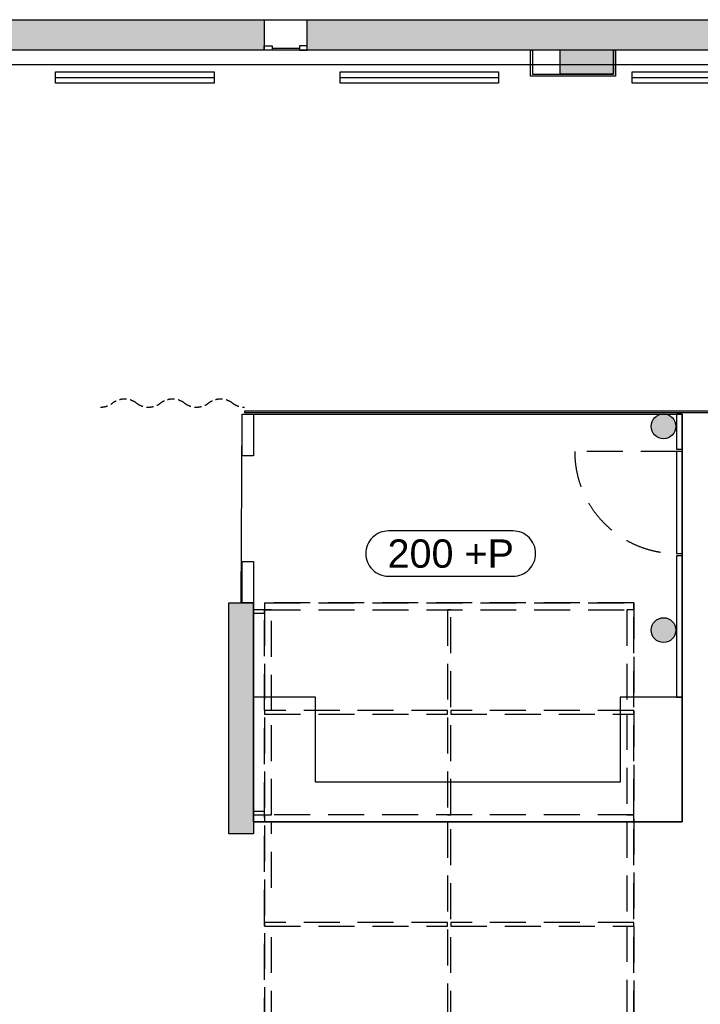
# Model space of a CAD drawing. Header units: millimetres. Extents: x -114 to 74467, y -1893 to 23658.
# Tile 15 of 52: x 17957 to 23968, y 14939 to 23634. Entities that reach past the tile are written whole.
import ezdxf
from ezdxf.enums import TextEntityAlignment as Align

# ---------------------------------------------------------------- set-up
doc = ezdxf.new("R2010")
doc.units = ezdxf.units.MM
doc.header["$LTSCALE"] = 100
doc.linetypes.add('HIDDEN2', pattern=[4.7625, 3.175, -1.5875])
for name, color, linetype in [('AA21----_BUITENWAND', 252, 'Continuous'), ('AA22----_BINNENWAND', 254, 'Continuous'), ('AA28----_KONSTRUKTIE', 8, 'Continuous'), ('AL21----_BUITENWAND', 3, 'Continuous'), ('AL22----_BINNENWAND', 2, 'Continuous'), ('AL28----_KONSTRUKTIE', 4, 'Continuous'), ('AL31----_BUITENKOZIJNEN', 1, 'Continuous'), ('AL32----_BINNENKOZIJNEN', 1, 'Continuous'), ('AL43----_VLOERAFWERKING', 1, 'Continuous'), ('AL45----_PLAFONDAFWERKING', 9, 'HIDDEN2'), ('AL51----_RADIATOREN', 8, 'Continuous'), ('AL72----_BALIE', 240, 'Continuous'), ('AM23----_VLOERPEIL', 242, 'Continuous')]:
    doc.layers.add(name, color=color, linetype=linetype)
doc.layers.add('B--L82--_INVENTARIS', color=7, linetype='Continuous', true_color=0xffa421)
doc.styles.get("Standard").update_dxf_attribs({"font": 'arial.ttf'})

# ---------------------------------------------------------------- blocks, each defined once
blk = doc.blocks.new('$23_peil')
at = {"layer": 'AM23----_VLOERPEIL'}
blk.add_lwpolyline([(-550, -200), (550, -200, 0.414214), (750, 0), (750, 0, 0.414214), (550, 200), (-550, 200, 0.414214), (-750, 0), (-750, 0, 0.414214)], format="xyb", close=True, dxfattribs=at)
at = {"layer": 'AM23----_VLOERPEIL', "flags": 12}
blk.add_attdef('$23_PEILMAAT', text='', height=250, dxfattribs=at).set_placement((0, 0), align=Align.MIDDLE_CENTER)
blk = doc.blocks.new('Koningspunt dak')
at = {"layer": 'AL45----_PLAFONDAFWERKING'}
for p, q in [((0, 3744), (-100, 3744)), ((-100, 3744), (-100, 3714)), ((0, 3804), (3260, 3804)), ((0, 0), (0, 3804)), ((3260, 3804), (0, 3804)), ((0, 3804), (0, 3744)), ((0, 3744), (3260, 3744)), ((60, 3744), (0, 3744)), ((0, 3744), (0, 60)), ((0, 3714), (0, 3744)), ((60, 2853), (60, 3744)), ((1645, 3744), (1615, 3744)), ((1615, 3744), (1615, 1932)), ((1645, 1932), (1645, 3744)), ((3260, 3744), (3200, 3744)), ((3200, 3744), (3200, 2853)), ((3260, 3804), (3260, 0)), ((3260, 3744), (3260, 3804)), ((3260, 1932), (3260, 3744)), ((-100, 3714), (0, 3714)), ((1615, 2853), (0, 2853)), ((0, 2853), (0, 2823)), ((0, 2823), (1615, 2823)), ((60, 1932), (60, 2823)), ((1615, 2823), (1615, 2853)), ((3260, 2853), (1645, 2853)), ((1645, 2853), (1645, 2823)), ((1645, 2823), (3260, 2823)), ((3200, 2823), (3200, 1932)), ((3260, 2823), (3260, 2853)), ((0, 1962), (-100, 1962)), ((-100, 1962), (-100, 1932)), ((-100, 1932), (0, 1932)), ((0, 1932), (0, 1962)), ((3260, 1932), (0, 1932)), ((0, 1932), (0, 1872)), ((0, 1932), (60, 1932)), ((1615, 1932), (1645, 1932)), ((3200, 1932), (3260, 1932)), ((3260, 1872), (3260, 1932)), ((0, 1872), (3260, 1872)), ((60, 1872), (0, 1872)), ((60, 1288), (60, 1872)), ((1645, 1872), (1615, 1872)), ((1615, 1872), (1615, 60)), ((1645, 60), (1645, 1872)), ((3260, 1872), (3200, 1872)), ((3200, 1872), (3200, 981)), ((3260, 60), (3260, 1872)), ((1615, 981), (0, 981)), ((0, 981), (0, 951)), ((1615, 951), (1615, 981)), ((3260, 981), (1645, 981)), ((1645, 981), (1645, 951)), ((3260, 951), (3260, 981)), ((0, 951), (1615, 951)), ((60, 60), (60, 951)), ((1645, 951), (3260, 951)), ((3200, 951), (3200, 60)), ((0, 90), (-100, 90)), ((-100, 90), (-100, 60)), ((0, 60), (0, 90)), ((-100, 60), (0, 60)), ((3260, 60), (0, 60)), ((0, 60), (0, 0)), ((0, 60), (60, 60)), ((3260, 0), (0, 0)), ((0, 0), (3260, 0)), ((1615, 60), (1645, 60)), ((3200, 60), (3260, 60)), ((3260, 0), (3260, 60))]:
    blk.add_line(p, q, dxfattribs=at)

msp = doc.modelspace()

# ---------------------------------------------------------------- hatches: boundary and pattern name
at = {"layer": 'AA21----_BUITENWAND'}
h = msp.add_hatch(color=256, dxfattribs=at)
h.paths.add_polyline_path([(57837.4, 23383.3), (55587.4, 23383.3), (55587.4, 23153.3), (55107.4, 23153.3), (55107.4, 23364), (53547.4, 23364), (53547.4, 23634), (57837.4, 23634)])
h.paths.add_polyline_path([(63257.4, 23213.3), (60997.4, 23213.3), (60997.4, 23153.3), (60517.4, 23153.3), (60517.4, 23383.3), (58217.4, 23383.3), (58217.4, 23634), (63257.4, 23634)])
h.paths.add_polyline_path([(68847.4, 23213.5), (66397.4, 23213.6), (66397.4, 23153.3), (65937.4, 23153.3), (65937.4, 23213.3), (63637.4, 23213.3), (63637.4, 23634), (68847.4, 23634)])
h.paths.add_polyline_path([(69227.4, 23634), (73757.4, 23634), (73757.4, 23264), (72157, 23264), (72157.3, 18426.2), (71657.1, 18272.2), (71657.1, 23213.3), (69227.4, 23213.4)])
h.paths.add_polyline_path([(71787.4, 15374), (71787.4, 14394), (72687.4, 14394), (72687.4, 14764), (72157.4, 14764), (72157.4, 15374)])
h.paths.add_polyline_path([(47447.4, 23634), (51747.4, 23634), (51747.4, 23364), (50187.4, 23364), (50187.4, 23153.9), (49717.4, 23153.9), (49717.4, 23364), (47445.5, 23364)])
h.paths.add_polyline_path([(30897.4, 23363.9), (28627.4, 23363.9), (28627.4, 23153.9), (28157.4, 23153.9), (28157.4, 23363.9), (25885.5, 23363.9), (25887.4, 23633.9), (30897.4, 23633.9)])
h.paths.add_polyline_path([(36287.4, 23363.9), (34017.4, 23363.9), (34017.4, 23164), (33547.4, 23164), (33547.4, 23363.9), (31276.4, 23363.9), (31277.4, 23633.9), (36287.4, 23633.9)])
h.paths.add_polyline_path([(41677.4, 23364), (39407.4, 23363.9), (39407.4, 23153.9), (38937.4, 23153.9), (38937.4, 23363.9), (36665.5, 23363.9), (36667.4, 23633.9), (41677.4, 23633.9)])
h.paths.add_polyline_path([(47067.4, 23364), (44797.4, 23364), (44797.4, 23153.9), (44327.4, 23153.9), (44327.4, 23364), (42056.4, 23364), (42057.3, 23633.9), (47067.4, 23634)])
h.paths.add_polyline_path([(25507.4, 23363.9), (23201.5, 23363.9), (23201.5, 23153.9), (22731.5, 23153.9), (22731.5, 23363.9), (20495.5, 23363.9), (20497.4, 23633.9), (25507.4, 23633.9)])
h.paths.add_polyline_path([(11380.6, 23633.9), (20117.4, 23633.9), (20117.4, 23363.9), (17811.5, 23363.9), (17811.5, 23153.9), (17341.5, 23153.9), (17341.5, 23363.9), (12421.5, 23363.9), (12421.5, 23153.9), (11951.5, 23153.9), (11951.5, 23363.9), (11380.6, 23363.9)])
at = {"layer": 'AA22----_BINNENWAND'}
msp.add_hatch(color=256, dxfattribs=at).paths.add_polyline_path([(19805.8, 18483.3), (20020.8, 18483.3), (20020.8, 16443.3), (19805.8, 16443.3)])
at = {"layer": 'AA28----_KONSTRUKTIE'}
h = msp.add_hatch(color=256, dxfattribs=at)
h.dxf.hatch_style = 1
h.paths.add_polyline_path([(23752.8, 20043.3, 1), (23533.8, 20043.3, 1)])
h = msp.add_hatch(color=256, dxfattribs=at)
h.dxf.hatch_style = 1
h.paths.add_polyline_path([(23752.8, 18243.3, 1), (23533.8, 18243.3, 1)])

# ---------------------------------------------------------------- linework, layer by layer
at = {"layer": 'AL21----_BUITENWAND'}
for points in [[(11380.6, 23633.9), (20117.4, 23633.9), (20117.4, 23363.9), (17811.5, 23363.9), (17811.5, 23153.9), (17341.5, 23153.9), (17341.5, 23363.9), (12421.5, 23363.9), (12421.5, 23153.9), (11951.5, 23153.9), (11951.5, 23363.9), (11380.6, 23363.9)], [(25507.4, 23363.9), (23201.5, 23363.9), (23201.5, 23153.9), (22731.5, 23153.9), (22731.5, 23363.9), (20495.5, 23363.9), (20497.4, 23633.9), (25507.4, 23633.9)]]:
    msp.add_lwpolyline(points, close=True, dxfattribs=at)
at = {"layer": 'AL22----_BINNENWAND'}
for points in [[(26629.3, 23239.3), (27894.4, 23239.3), (27894.4, 23363.9), (12839.4, 23363.9), (12839.4, 23239.3)], [(22468.5, 23363.9), (22486.5, 23363.9), (22486.5, 23153.9), (23201.5, 23153.9), (23201.5, 23363.9), (23219.5, 23363.9), (23219.5, 23135.9), (22468.5, 23135.9)], [(19920.8, 20150.3), (20020.8, 20150.3), (20020.8, 19783.3), (19920.8, 19783.3)], [(19920.8, 18850.3), (20020.8, 18850.3), (20020.8, 18483.3), (19920.8, 18483.3)], [(19805.8, 18483.3), (20020.8, 18483.3), (20020.8, 16443.3), (19805.8, 16443.3)]]:
    msp.add_lwpolyline(points, close=True, dxfattribs=at)
at = {"layer": 'AL28----_KONSTRUKTIE'}
for centre in [(23643.3, 20043.3), (23643.3, 18243.3)]:
    msp.add_circle(centre, 109.5, dxfattribs=at)
at = {"layer": 'AL31----_BUITENKOZIJNEN'}
msp.add_line((20117.4, 23633.9), (20497.4, 23633.9), dxfattribs=at)
for points in [[(20117.4, 23403.9), (20187.4, 23403.9), (20187.4, 23363.9), (20117.4, 23363.9)], [(20427.4, 23403.9), (20427.4, 23363.9), (20495.5, 23363.9), (20495.5, 23403.9)]]:
    msp.add_lwpolyline(points, close=True, dxfattribs=at)
msp.add_lwpolyline([(20187.4, 23383.9), (20427.4, 23383.9)], dxfattribs=at)
at = {"layer": 'AL32----_BINNENKOZIJNEN', "linetype": 'HIDDEN2'}
msp.add_line((23759.3, 19820.3), (22859.3, 19820.3), dxfattribs=at)
at = {"layer": 'AL32----_BINNENKOZIJNEN', "linetype": 'HIDDEN2', "ltscale": 0.2}
msp.add_lwpolyline([(18670.5, 20212.6, 0.162278), (18776.6, 20248, -0.333333), (18988.7, 20248, 0.333333), (19200.9, 20248, -0.333333), (19413, 20248, 0.333333), (19625.1, 20248, -0.333333), (19837.3, 20248, 0.162278), (19943.3, 20212.6, 0.162278)], format="xyb", dxfattribs=at)
at = {"layer": 'AL32----_BINNENKOZIJNEN'}
for points in [[(24854.4, 20176.3), (19943.3, 20176.3), (19943.3, 20165.3), (24854.4, 20165.3)], [(23809.3, 19820.3), (23759.3, 19820.3), (23759.3, 18920.3), (23809.3, 18920.3)]]:
    msp.add_lwpolyline(points, close=True, dxfattribs=at)
at = {"layer": 'AL32----_BINNENKOZIJNEN', "linetype": 'HIDDEN2'}
msp.add_arc((23759.3, 19820.3), 900, 180, 270, dxfattribs=at)
at = {"layer": 'AL43----_VLOERAFWERKING'}
msp.add_lwpolyline([(23809.3, 16550.3), (20020.8, 16550.3), (20020.8, 18483.3), (19913.3, 18483.3), (19920.8, 20150.3), (23809.3, 20150.3)], close=True, dxfattribs=at)
at = {"layer": 'AL51----_RADIATOREN'}
for points in [[(18273.4, 23072.3), (18273.4, 23172.3), (19673.4, 23172.3), (19673.4, 23072.3)], [(20786.3, 23072.3), (20786.3, 23172.3), (22186.3, 23172.3), (22186.3, 23072.3)], [(23367.7, 23072.3), (23367.7, 23172.3), (24767.7, 23172.3), (24767.7, 23072.3)]]:
    msp.add_lwpolyline(points, close=True, dxfattribs=at)
for points in [[(18273.4, 23122.3), (19673.4, 23122.3)], [(20786.3, 23122.3), (22186.3, 23122.3)], [(23367.7, 23122.3), (24767.7, 23122.3)]]:
    msp.add_lwpolyline(points, dxfattribs=at)
at = {"layer": 'AL72----_BALIE'}
for points in [[(23809.3, 20150.3), (23759.3, 20150.3), (23759.3, 19840.3), (23809.3, 19840.3)], [(23759.3, 17650.3), (23809.3, 17650.3), (23809.3, 18900.3), (23759.3, 18900.3)], [(23259.3, 16900.3), (20570.8, 16900.3), (20570.8, 17650.3), (20020.8, 17650.3), (20020.8, 16550.3), (23809.3, 16550.3), (23809.3, 17650.3), (23259.3, 17650.3)]]:
    msp.add_lwpolyline(points, close=True, dxfattribs=at)

# ---------------------------------------------------------------- block references
at = {"layer": 'AM23----_VLOERPEIL'}
ref = msp.add_blockref('$23_peil', (21764.2, 18919.4), dxfattribs=at)
ref.add_attrib('$23_PEILMAAT', '200 +P', dxfattribs={"height": 250}).set_placement((21764.2, 18919.4), align=Align.MIDDLE_CENTER)
at = {"layer": 'B--L82--_INVENTARIS'}
msp.add_blockref('Koningspunt dak', (20120.8, 14679.3), dxfattribs=at)

doc.saveas('drawing.dxf')
